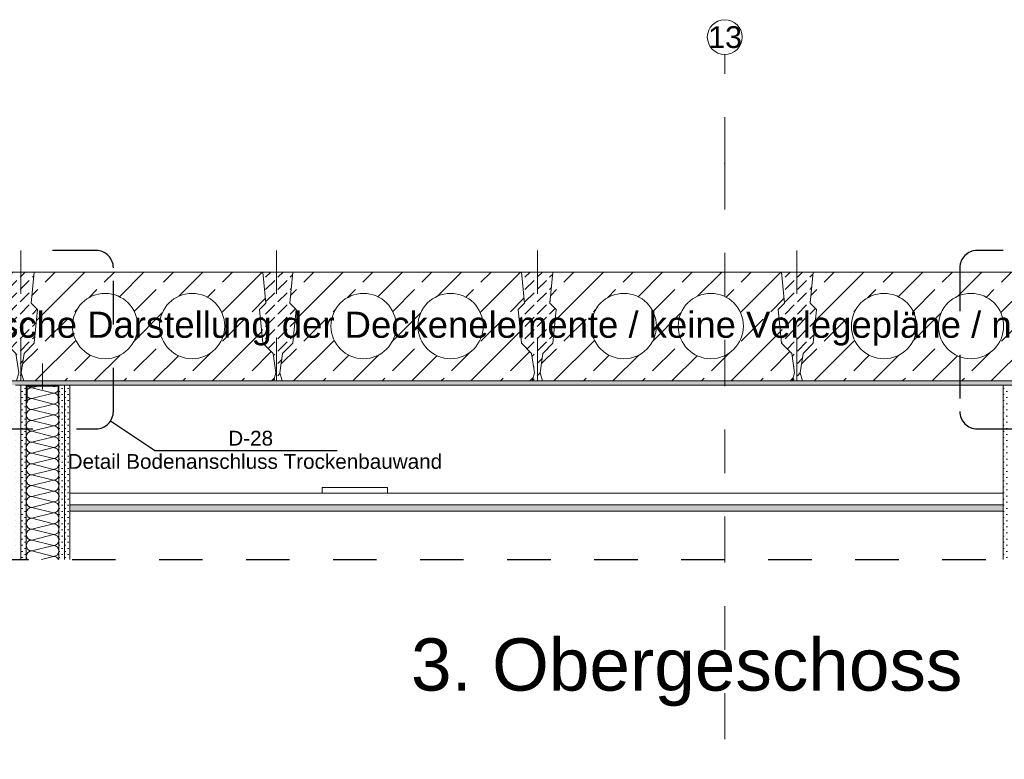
# Model space of a CAD drawing. Header units: metres. Extents: x 39.6 to 62.6, y -3.3 to 8.
# Tile 17 of 48: x 42.1 to 44.4, y 6.3 to 8. Entities that reach past the tile are written whole.
import ezdxf

# ---------------------------------------------------------------- set-up
doc = ezdxf.new("R2010")
doc.units = ezdxf.units.M
doc.header["$MEASUREMENT"] = 0
for name, pattern in [('Achse', [0.08, 0.04, -0.02, 0, -0.02]), ('Punktlinie eng', [0.015, 0.005, -0.01]), ('Schnittlinie', [0.12, 0.06, -0.03, 0, -0.03]), ('Strichlinie doppelt', [0.218722, 0.105833, -0.042333, 0.028222, -0.042333])]:
    doc.linetypes.add(name, pattern=pattern)
for name, color, linetype in [('152 - Bemaßung_ Beschriftung.Ausbau', 7, 'Continuous'), ('208 - Marker.Detail', 7, 'Continuous'), ('301 - Elemente.Linie', 7, 'Continuous'), ('302 - Elemente.Schraffur', 7, 'Continuous'), ('451 - Universal.Achsen Raster', 7, 'Continuous'), ('603 - Struktur.Bodenplatte_ Decke Roh', 7, 'Continuous'), ('660 - Unterkonstruktion.Trockenbau', 7, 'Continuous'), ('Neubau_606 - Struktur.Wand Innen Ausbau', 7, 'Continuous'), ('Neubau_651 - Abdeckung.Decke abgehängt_ bekleidet', 7, 'Continuous'), ('Neubau_660 - Unterkonstruktion.Trockenbau', 7, 'Continuous'), ('Neubau_804 - HKLSE.Elektrik', 7, 'Continuous')]:
    doc.layers.add(name, color=color, linetype=linetype)
doc.styles.add('ERSTELLTER_STIL_1', font='txt')
pattern_1 = [(45, (0, 0), (-0.0070710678, 0.0070710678), [0, -0.01])]

# ---------------------------------------------------------------- blocks, each defined once
blk = doc.blocks.new('*X19')
at = {"layer": 'Neubau_606 - Struktur.Wand Innen Ausbau', "color": 1, "linetype": 'Continuous', "lineweight": 5}
for p, q in [((42.1597, 7.17), (42.1375, 7.1644)), ((42.1875, 7.1519), (42.1375, 7.1644)), ((42.1875, 7.1519), (42.1375, 7.1394)), ((42.1875, 7.1269), (42.1375, 7.1394)), ((42.1875, 7.1269), (42.1375, 7.1144)), ((42.1875, 7.1019), (42.1375, 7.1144)), ((42.1875, 7.1019), (42.1375, 7.0894)), ((42.1875, 7.0769), (42.1375, 7.0894)), ((42.1875, 7.0769), (42.1375, 7.0644)), ((42.1875, 7.0519), (42.1375, 7.0644)), ((42.1875, 7.0519), (42.1375, 7.0394)), ((42.1875, 7.0269), (42.1375, 7.0394)), ((42.1875, 7.0269), (42.1375, 7.0144)), ((42.1875, 7.0019), (42.1375, 7.0144)), ((42.1875, 7.0019), (42.1375, 6.9894)), ((42.1875, 6.9769), (42.1375, 6.9894)), ((42.1875, 6.9769), (42.1375, 6.9644)), ((42.1875, 6.9519), (42.1375, 6.9644)), ((42.1875, 6.9519), (42.1375, 6.9394)), ((42.1875, 6.9269), (42.1375, 6.9394)), ((42.1875, 6.9269), (42.1375, 6.9144)), ((42.1875, 6.9019), (42.1375, 6.9144)), ((42.1875, 6.9019), (42.1375, 6.8894)), ((42.1875, 6.8769), (42.1375, 6.8894)), ((42.1875, 6.8769), (42.1375, 6.8644)), ((42.1875, 6.8519), (42.1375, 6.8644)), ((42.1875, 6.8519), (42.1375, 6.8394)), ((42.1875, 6.8269), (42.1375, 6.8394)), ((42.1875, 6.8269), (42.1375, 6.8144)), ((42.1875, 6.8019), (42.1375, 6.8144)), ((42.1875, 6.8019), (42.1375, 6.7894)), ((42.1875, 6.7769), (42.1375, 6.7894)), ((42.1875, 6.7769), (42.1597, 6.77))]:
    blk.add_line(p, q, dxfattribs=at)
for centre, start, end in [((42.1375, 7.1519), 90, 180), ((42.1375, 7.1519), 180, 270), ((42.1375, 7.1769), 213.7446, 270), ((42.1875, 7.1644), 270, 0), ((42.1875, 7.1394), 0, 90), ((42.1875, 7.1644), 0, 26.3919), ((42.1375, 7.1269), 90, 180), ((42.1875, 7.1394), 270, 0), ((42.1375, 7.1269), 180, 270), ((42.1375, 7.1019), 90, 180), ((42.1875, 7.1144), 0, 90), ((42.1875, 7.1144), 270, 0), ((42.1375, 7.1019), 180, 270), ((42.1375, 7.0769), 90, 180), ((42.1875, 7.0894), 0, 90), ((42.1875, 7.0894), 270, 0), ((42.1375, 7.0769), 180, 270), ((42.1375, 7.0519), 90, 180), ((42.1875, 7.0644), 0, 90), ((42.1875, 7.0644), 270, 0), ((42.1375, 7.0519), 180, 270), ((42.1375, 7.0269), 90, 180), ((42.1875, 7.0394), 0, 90), ((42.1875, 7.0394), 270, 0), ((42.1375, 7.0269), 180, 270), ((42.1875, 7.0144), 0, 90), ((42.1375, 7.0019), 90, 180), ((42.1375, 7.0019), 180, 270), ((42.1875, 7.0144), 270, 0), ((42.1875, 6.9894), 0, 90), ((42.1375, 6.9769), 90, 180), ((42.1375, 6.9769), 180, 270), ((42.1875, 6.9894), 270, 0), ((42.1875, 6.9644), 0, 90), ((42.1375, 6.9519), 90, 180), ((42.1375, 6.9519), 180, 270), ((42.1875, 6.9644), 270, 0), ((42.1875, 6.9394), 0, 90), ((42.1375, 6.9269), 90, 180), ((42.1375, 6.9269), 180, 270), ((42.1875, 6.9394), 270, 0), ((42.1875, 6.9144), 0, 90), ((42.1375, 6.9019), 90, 180), ((42.1375, 6.9019), 180, 270), ((42.1875, 6.9144), 270, 0), ((42.1875, 6.8894), 0, 90), ((42.1375, 6.8769), 90, 180), ((42.1875, 6.8894), 270, 0), ((42.1375, 6.8769), 180, 270), ((42.1375, 6.8519), 90, 180), ((42.1875, 6.8644), 0, 90), ((42.1875, 6.8644), 270, 0), ((42.1375, 6.8519), 180, 270), ((42.1375, 6.8269), 90, 180), ((42.1875, 6.8394), 0, 90), ((42.1875, 6.8394), 270, 0), ((42.1375, 6.8269), 180, 270), ((42.1375, 6.8019), 90, 180), ((42.1875, 6.8144), 0, 90), ((42.1875, 6.8144), 270, 0), ((42.1375, 6.8019), 180, 270), ((42.1375, 6.7769), 90, 180), ((42.1875, 6.7894), 0, 90), ((42.1875, 6.7894), 270, 0), ((42.1375, 6.7769), 180, 213.744), ((42.1875, 6.7644), 26.3925, 90)]:
    blk.add_arc(centre, 0.0125, start, end, dxfattribs=at)

msp = doc.modelspace()

# ---------------------------------------------------------------- hatches: boundary and pattern name
at = {"layer": '302 - Elemente.Schraffur', "linetype": 'Continuous', "lineweight": 9}
h = msp.add_hatch(dxfattribs=at)
h.set_pattern_fill('Beton__unbewehrt_0001', style=0, pattern_type=2)
h.set_pattern_definition([(45, (42.11049, 7.305), (-0.028284, 0.028284), [0.03, -0.01]), (45, (42.11049, 7.333284), (-0.028284, 0.028284), [0.03, -0.01])])
h.paths.add_polyline_path([(42.1432, 7.2666), (42.1509, 7.3441), (42.1363, 7.3587), (42.1432, 7.43), (42.0778, 7.43), (42.0847, 7.3587), (42.0701, 7.3441), (42.0778, 7.2666), (42.1011, 7.2434), (42.1075, 7.1983), (42.1021, 7.18), (42.1189, 7.18), (42.1135, 7.1983), (42.1199, 7.2434)])
h = msp.add_hatch(dxfattribs=at)
h.set_pattern_fill('Beton__unbewehrt_0001', style=0, pattern_type=2)
h.set_pattern_definition([(45, (42.70299, 7.305), (-0.028284, 0.028284), [0.03, -0.01]), (45, (42.70299, 7.333284), (-0.028284, 0.028284), [0.03, -0.01])])
h.paths.add_polyline_path([(42.6611, 7.3441), (42.6688, 7.2666), (42.6921, 7.2434), (42.6985, 7.1983), (42.6931, 7.18), (42.7129, 7.18), (42.7075, 7.1983), (42.7139, 7.2434), (42.7372, 7.2666), (42.7449, 7.3441), (42.7303, 7.3587), (42.7372, 7.43), (42.6688, 7.43), (42.6757, 7.3587)])
h = msp.add_hatch(dxfattribs=at)
h.set_pattern_fill('Beton__unbewehrt_0001', style=0, pattern_type=2)
h.set_pattern_definition([(45, (43.29899, 7.305), (-0.028284, 0.028284), [0.03, -0.01]), (45, (43.29899, 7.333284), (-0.028284, 0.028284), [0.03, -0.01])])
h.paths.add_polyline_path([(43.2551, 7.3441), (43.2628, 7.2666), (43.2861, 7.2434), (43.2925, 7.1983), (43.2871, 7.18), (43.3109, 7.18), (43.3055, 7.1983), (43.3119, 7.2434), (43.3352, 7.2666), (43.3429, 7.3441), (43.3283, 7.3587), (43.3352, 7.43), (43.2628, 7.43), (43.2697, 7.3587)])
h = msp.add_hatch(dxfattribs=at)
h.set_pattern_fill('Beton__unbewehrt_0001', style=0, pattern_type=2)
h.set_pattern_definition([(45, (43.89699, 7.305), (-0.028284, 0.028284), [0.03, -0.01]), (45, (43.89699, 7.333284), (-0.028284, 0.028284), [0.03, -0.01])])
h.paths.add_polyline_path([(43.8531, 7.3441), (43.8608, 7.2666), (43.8841, 7.2434), (43.8905, 7.1983), (43.8851, 7.18), (43.9089, 7.18), (43.9035, 7.1983), (43.9099, 7.2434), (43.9332, 7.2666), (43.9409, 7.3441), (43.9263, 7.3587), (43.9332, 7.43), (43.8608, 7.43), (43.8677, 7.3587)])
at = {"layer": '603 - Struktur.Bodenplatte_ Decke Roh', "linetype": 'Continuous', "lineweight": 9}
h = msp.add_hatch(dxfattribs=at)
h.set_pattern_fill('Beton__Stahlbeton_0001', style=0, pattern_type=2)
h.set_pattern_definition([(45, (42.40599, 7.305), (-0.067882, 0.067882), []), (45, (42.37205, 7.33894), (-0.067882, 0.067882), [0.072, -0.024])])
h.paths.add_polyline_path([(42.1432, 7.43), (42.1363, 7.3587), (42.1509, 7.3441), (42.1432, 7.2666), (42.1199, 7.2434), (42.1135, 7.1983), (42.1189, 7.18), (42.6931, 7.18), (42.6985, 7.1983), (42.6921, 7.2434), (42.6688, 7.2666), (42.6611, 7.3441), (42.6757, 7.3587), (42.6688, 7.43)])
h.paths.add_polyline_path([(42.231, 7.3061, 1), (42.381, 7.3061, 1)], flags=0)
h.paths.add_polyline_path([(42.431, 7.3061, 1), (42.581, 7.3061, 1)], flags=0)
h = msp.add_hatch(dxfattribs=at)
h.set_pattern_fill('Beton__Stahlbeton_0001', style=0, pattern_type=2)
h.set_pattern_definition([(45, (42.99999, 7.305), (-0.067882, 0.067882), []), (45, (42.96605, 7.33894), (-0.067882, 0.067882), [0.072, -0.024])])
h.paths.add_polyline_path([(42.7372, 7.43), (42.7303, 7.3587), (42.7449, 7.3441), (42.7372, 7.2666), (42.7139, 7.2434), (42.7075, 7.1983), (42.7129, 7.18), (43.2871, 7.18), (43.2925, 7.1983), (43.2861, 7.2434), (43.2628, 7.2666), (43.2551, 7.3441), (43.2697, 7.3587), (43.2628, 7.43)])
h.paths.add_polyline_path([(42.825, 7.3061, 1), (42.975, 7.3061, 1)], flags=0)
h.paths.add_polyline_path([(43.025, 7.3061, 1), (43.175, 7.3061, 1)], flags=0)
h = msp.add_hatch(dxfattribs=at)
h.set_pattern_fill('Beton__Stahlbeton_0001', style=0, pattern_type=2)
h.set_pattern_definition([(45, (43.59799, 7.305), (-0.067882, 0.067882), []), (45, (43.56405, 7.33894), (-0.067882, 0.067882), [0.072, -0.024])])
h.paths.add_polyline_path([(43.3352, 7.43), (43.3283, 7.3587), (43.3429, 7.3441), (43.3352, 7.2666), (43.3119, 7.2434), (43.3055, 7.1983), (43.3109, 7.18), (43.8851, 7.18), (43.8905, 7.1983), (43.8841, 7.2434), (43.8608, 7.2666), (43.8531, 7.3441), (43.8677, 7.3587), (43.8608, 7.43)])
h.paths.add_polyline_path([(43.423, 7.3061, 1), (43.573, 7.3061, 1)], flags=0)
h.paths.add_polyline_path([(43.623, 7.3061, 1), (43.773, 7.3061, 1)], flags=0)
h = msp.add_hatch(dxfattribs=at)
h.set_pattern_fill('Beton__Stahlbeton_0001', style=0, pattern_type=2)
h.set_pattern_definition([(45, (44.19599, 7.305), (-0.067882, 0.067882), []), (45, (44.16205, 7.33894), (-0.067882, 0.067882), [0.072, -0.024])])
h.paths.add_polyline_path([(43.9332, 7.43), (43.9263, 7.3587), (43.9409, 7.3441), (43.9332, 7.2666), (43.9099, 7.2434), (43.9035, 7.1983), (43.9089, 7.18), (44.4831, 7.18), (44.4885, 7.1983), (44.4821, 7.2434), (44.4588, 7.2666), (44.4511, 7.3441), (44.4657, 7.3587), (44.4588, 7.43)])
h.paths.add_polyline_path([(44.021, 7.3061, 1), (44.171, 7.3061, 1)], flags=0)
h.paths.add_polyline_path([(44.221, 7.3061, 1), (44.371, 7.3061, 1)], flags=0)
at = {"layer": '603 - Struktur.Bodenplatte_ Decke Roh', "linetype": 'Continuous', "lineweight": 5}
h = msp.add_hatch(dxfattribs=at)
h.set_pattern_fill('Gips_0001', style=0, pattern_type=2)
h.set_pattern_definition(pattern_1)
h.paths.add_polyline_path([(47.27, 7.18), (40.13, 7.18), (40.13, 7.17), (47.27, 7.17)])
at = {"layer": 'Neubau_606 - Struktur.Wand Innen Ausbau', "linetype": 'Continuous', "lineweight": 5}
h = msp.add_hatch(dxfattribs=at)
h.set_pattern_fill('Gips_0001', style=0, pattern_type=2)
h.set_pattern_definition(pattern_1)
h.paths.add_polyline_path([(42.1125, 6.77), (42.1125, 7.17), (42.1, 7.17), (42.1, 6.77)])
h = msp.add_hatch(dxfattribs=at)
h.set_pattern_fill('Gips_0001', style=0, pattern_type=2)
h.set_pattern_definition(pattern_1)
h.paths.add_polyline_path([(42.125, 6.77), (42.125, 7.17), (42.1125, 7.17), (42.1125, 6.77)])
h = msp.add_hatch(dxfattribs=at)
h.set_pattern_fill('Gips_0001', style=0, pattern_type=2)
h.set_pattern_definition(pattern_1)
h.paths.add_polyline_path([(42.2, 7.17), (42.2, 6.77), (42.2125, 6.77), (42.2125, 7.17)])
h = msp.add_hatch(dxfattribs=at)
h.set_pattern_fill('Gips_0001', style=0, pattern_type=2)
h.set_pattern_definition(pattern_1)
h.paths.add_polyline_path([(42.225, 6.77), (42.225, 7.17), (42.2125, 7.17), (42.2125, 6.77)])
h = msp.add_hatch(dxfattribs=at)
h.set_pattern_fill('Gips_0001', style=0, pattern_type=2)
h.set_pattern_definition(pattern_1)
h.paths.add_polyline_path([(44.3825, 6.77), (44.3825, 7.17), (44.37, 7.17), (44.37, 6.77)])
at = {"layer": 'Neubau_651 - Abdeckung.Decke abgehängt_ bekleidet', "linetype": 'Continuous', "lineweight": 5}
h = msp.add_hatch(dxfattribs=at)
h.set_pattern_fill('Gips_0001', style=0, pattern_type=2)
h.set_pattern_definition(pattern_1)
h.paths.add_polyline_path([(42.225, 6.8805), (44.37, 6.8805), (44.37, 6.8955), (42.225, 6.8955)])

# ---------------------------------------------------------------- linework, layer by layer
at = {"layer": '208 - Marker.Detail', "color": 30, "linetype": 'Punktlinie eng', "lineweight": 25, "true_color": 0xff6e00}
for p, q in [((42.285, 7.48), (42.04, 7.48)), ((44.77, 7.48), (44.31, 7.48)), ((42.325, 7.11), (42.325, 7.44)), ((44.27, 7.44), (44.27, 7.11)), ((42.04, 7.07), (42.285, 7.07)), ((44.31, 7.07), (44.77, 7.07))]:
    msp.add_line(p, q, dxfattribs=at)
at = {"layer": '208 - Marker.Detail', "color": 30, "linetype": 'Continuous', "lineweight": 25, "true_color": 0xff6e00}
for p, q in [((42.4194, 7.0199), (42.3182, 7.0877)), ((42.4194, 7.0199), (42.4394, 7.0199)), ((42.4394, 7.0199), (42.8394, 7.0199))]:
    msp.add_line(p, q, dxfattribs=at)
at = {"layer": '208 - Marker.Detail', "color": 30, "linetype": 'Punktlinie eng', "lineweight": 25, "true_color": 0xff6e00}
for centre, start, end in [((42.285, 7.44), 0, 90), ((44.31, 7.44), 90, 180), ((42.285, 7.11), 270, 0), ((44.31, 7.11), 180, 270)]:
    msp.add_arc(centre, 0.04, start, end, dxfattribs=at)
at = {"layer": '301 - Elemente.Linie', "color": 7, "linetype": 'Achse', "lineweight": 18}
for p, q in [((42.112, 7.48), (42.112, 7.12)), ((42.7, 7.48), (42.7, 7.12)), ((43.3, 7.48), (43.3, 7.12)), ((43.896, 7.48), (43.896, 7.12))]:
    msp.add_line(p, q, dxfattribs=at)
at = {"layer": '301 - Elemente.Linie', "color": 7, "linetype": 'Schnittlinie', "lineweight": 25}
msp.add_line((39.63, 6.77), (47.63, 6.77), dxfattribs=at)
at = {"layer": '302 - Elemente.Schraffur', "color": 7, "linetype": 'Continuous', "lineweight": 13, "flags": 128}
for points in [[(42.1432, 7.2666), (42.1509, 7.3441), (42.1363, 7.3587), (42.1432, 7.43), (42.0778, 7.43), (42.0847, 7.3587), (42.0701, 7.3441), (42.0778, 7.2666), (42.1011, 7.2434), (42.1075, 7.1983), (42.1021, 7.18), (42.1189, 7.18), (42.1135, 7.1983), (42.1199, 7.2434)], [(42.6611, 7.3441), (42.6688, 7.2666), (42.6921, 7.2434), (42.6985, 7.1983), (42.6931, 7.18), (42.7129, 7.18), (42.7075, 7.1983), (42.7139, 7.2434), (42.7372, 7.2666), (42.7449, 7.3441), (42.7303, 7.3587), (42.7372, 7.43), (42.6688, 7.43), (42.6757, 7.3587)], [(43.2551, 7.3441), (43.2628, 7.2666), (43.2861, 7.2434), (43.2925, 7.1983), (43.2871, 7.18), (43.3109, 7.18), (43.3055, 7.1983), (43.3119, 7.2434), (43.3352, 7.2666), (43.3429, 7.3441), (43.3283, 7.3587), (43.3352, 7.43), (43.2628, 7.43), (43.2697, 7.3587)], [(43.8531, 7.3441), (43.8608, 7.2666), (43.8841, 7.2434), (43.8905, 7.1983), (43.8851, 7.18), (43.9089, 7.18), (43.9035, 7.1983), (43.9099, 7.2434), (43.9332, 7.2666), (43.9409, 7.3441), (43.9263, 7.3587), (43.9332, 7.43), (43.8608, 7.43), (43.8677, 7.3587)]]:
    msp.add_lwpolyline(points, close=True, dxfattribs=at)
at = {"layer": '451 - Universal.Achsen Raster', "color": 160, "linetype": 'Strichlinie doppelt', "lineweight": 9, "true_color": 0x3232ff}
for q in [(43.73, 7.93), (43.73, 0.92)]:
    msp.add_line((43.73, 7.68), q, dxfattribs=at)
at = {"layer": '451 - Universal.Achsen Raster', "color": 160, "linetype": 'Continuous', "lineweight": 9, "true_color": 0x3232ff}
msp.add_circle((43.73, 7.97), 0.04, dxfattribs=at)
at = {"layer": '451 - Universal.Achsen Raster', "color": 160, "linetype": 'Strichlinie doppelt', "lineweight": 9, "true_color": 0x3232ff}
msp.add_point((43.73, 7.68), dxfattribs=at)
msp.add_point((43.73, 7.68), dxfattribs=at)
at = {"layer": '603 - Struktur.Bodenplatte_ Decke Roh', "color": 7, "linetype": 'Continuous', "lineweight": 13}
for p, q in [((47.63, 7.43), (39.63, 7.43)), ((47.27, 7.18), (40.13, 7.18))]:
    msp.add_line(p, q, dxfattribs=at)
at = {"layer": '603 - Struktur.Bodenplatte_ Decke Roh', "color": 7, "linetype": 'Continuous', "lineweight": 5}
msp.add_line((44.37, 7.17), (42.225, 7.17), dxfattribs=at)
at = {"layer": '603 - Struktur.Bodenplatte_ Decke Roh', "color": 7, "linetype": 'Continuous', "lineweight": 13, "flags": 128}
for points in [[(42.1432, 7.43), (42.1363, 7.3587), (42.1509, 7.3441), (42.1432, 7.2666), (42.1199, 7.2434), (42.1135, 7.1983), (42.1189, 7.18), (42.6931, 7.18), (42.6985, 7.1983), (42.6921, 7.2434), (42.6688, 7.2666), (42.6611, 7.3441), (42.6757, 7.3587), (42.6688, 7.43)], [(42.7372, 7.43), (42.7303, 7.3587), (42.7449, 7.3441), (42.7372, 7.2666), (42.7139, 7.2434), (42.7075, 7.1983), (42.7129, 7.18), (43.2871, 7.18), (43.2925, 7.1983), (43.2861, 7.2434), (43.2628, 7.2666), (43.2551, 7.3441), (43.2697, 7.3587), (43.2628, 7.43)], [(43.3352, 7.43), (43.3283, 7.3587), (43.3429, 7.3441), (43.3352, 7.2666), (43.3119, 7.2434), (43.3055, 7.1983), (43.3109, 7.18), (43.8851, 7.18), (43.8905, 7.1983), (43.8841, 7.2434), (43.8608, 7.2666), (43.8531, 7.3441), (43.8677, 7.3587), (43.8608, 7.43)], [(43.9332, 7.43), (43.9263, 7.3587), (43.9409, 7.3441), (43.9332, 7.2666), (43.9099, 7.2434), (43.9035, 7.1983), (43.9089, 7.18), (44.4831, 7.18), (44.4885, 7.1983), (44.4821, 7.2434), (44.4588, 7.2666), (44.4511, 7.3441), (44.4657, 7.3587), (44.4588, 7.43)]]:
    msp.add_lwpolyline(points, close=True, dxfattribs=at)
for points in [[(42.231, 7.3061, 1), (42.381, 7.3061, 1)], [(42.431, 7.3061, 1), (42.581, 7.3061, 1)], [(42.825, 7.3061, 1), (42.975, 7.3061, 1)], [(43.025, 7.3061, 1), (43.175, 7.3061, 1)], [(43.423, 7.3061, 1), (43.573, 7.3061, 1)], [(43.623, 7.3061, 1), (43.773, 7.3061, 1)], [(44.021, 7.3061, 1), (44.171, 7.3061, 1)], [(44.221, 7.3061, 1), (44.371, 7.3061, 1)]]:
    msp.add_lwpolyline(points, format="xyb", close=True, dxfattribs=at)
at = {"layer": '603 - Struktur.Bodenplatte_ Decke Roh', "color": 7, "linetype": 'Continuous', "lineweight": 5, "flags": 128}
for points in [[(42.225, 7.17), (42.2125, 7.17), (42.2, 7.17), (42.125, 7.17), (42.1125, 7.17), (42.1, 7.17)], [(44.445, 7.17), (44.395, 7.17), (44.3825, 7.17), (44.37, 7.17)]]:
    msp.add_lwpolyline(points, dxfattribs=at)
at = {"layer": '660 - Unterkonstruktion.Trockenbau', "color": 1, "linetype": 'Continuous', "lineweight": 13}
msp.add_line((42.1625, 7.16), (42.1625, 7.22), dxfattribs=at)
at = {"layer": 'Neubau_606 - Struktur.Wand Innen Ausbau', "color": 1, "linetype": 'Continuous', "lineweight": 5}
for p, q in [((42.1125, 7.17), (42.1125, 6.77)), ((42.125, 7.17), (42.125, 6.77)), ((42.2, 7.17), (42.2, 6.77)), ((42.2125, 7.17), (42.2125, 6.77)), ((42.225, 7.17), (42.225, 6.9225)), ((42.225, 7.17), (42.225, 6.77)), ((44.37, 7.17), (44.37, 6.9225)), ((44.37, 7.17), (44.37, 6.77))]:
    msp.add_line(p, q, dxfattribs=at)
at = {"layer": 'Neubau_606 - Struktur.Wand Innen Ausbau', "color": 1, "linetype": 'Continuous', "lineweight": 5, "flags": 128}
for points in [[(42.225, 6.9225), (42.225, 6.8955), (42.225, 6.8805)], [(44.37, 6.9225), (44.37, 6.8955), (44.37, 6.8805)]]:
    msp.add_lwpolyline(points, dxfattribs=at)
at = {"layer": 'Neubau_651 - Abdeckung.Decke abgehängt_ bekleidet', "color": 1, "linetype": 'Continuous', "lineweight": 5}
for p, q in [((44.37, 6.9225), (42.225, 6.9225)), ((44.37, 6.8955), (42.225, 6.8955)), ((44.37, 6.8805), (42.225, 6.8805))]:
    msp.add_line(p, q, dxfattribs=at)
at = {"layer": 'Neubau_660 - Unterkonstruktion.Trockenbau', "color": 1, "linetype": 'Continuous', "lineweight": 13, "flags": 128}
msp.add_lwpolyline([(42.125, 7.13), (42.125, 7.168, -0.414214), (42.127, 7.17), (42.1325, 7.17, -0.156603), (42.1346, 7.1693, 0.156603), (42.1356, 7.169), (42.1374, 7.169, 0.156603), (42.1384, 7.1693, -0.156603), (42.1405, 7.17), (42.1845, 7.17, -0.156603), (42.1866, 7.1693, 0.156603), (42.1876, 7.169), (42.1894, 7.169, 0.156603), (42.1904, 7.1693, -0.156603), (42.1925, 7.17), (42.198, 7.17, -0.414214), (42.2, 7.168), (42.2, 7.13), (42.1982, 7.13), (42.1982, 7.168, 0.414214), (42.198, 7.1682), (42.1925, 7.1682, 0.156603), (42.1914, 7.1679, -0.156603), (42.1894, 7.1672), (42.1876, 7.1672, -0.156603), (42.1855, 7.1679, 0.156603), (42.1845, 7.1682), (42.1405, 7.1682, 0.156603), (42.1394, 7.1679, -0.156603), (42.1374, 7.1672), (42.1356, 7.1672, -0.156603), (42.1335, 7.1679, 0.156603), (42.1325, 7.1682), (42.127, 7.1682, 0.414214), (42.1267, 7.168), (42.1267, 7.13)], format="xyb", close=True, dxfattribs=at)
at = {"layer": 'Neubau_804 - HKLSE.Elektrik', "color": 1, "linetype": 'Continuous', "lineweight": 13}
for p, q in [((42.805, 6.9355), (42.8086, 6.9355)), ((42.805, 6.9225), (42.805, 6.9355)), ((42.8086, 6.9355), (42.8193, 6.9355)), ((42.8193, 6.9355), (42.8359, 6.9355)), ((42.8359, 6.9355), (42.8568, 6.9355)), ((42.8568, 6.9355), (42.88, 6.9355)), ((42.88, 6.9355), (42.9032, 6.9355)), ((42.9032, 6.9355), (42.9241, 6.9355)), ((42.9241, 6.9355), (42.9407, 6.9355)), ((42.9407, 6.9355), (42.9513, 6.9355)), ((42.9513, 6.9355), (42.955, 6.9355)), ((42.955, 6.9225), (42.955, 6.9355))]:
    msp.add_line(p, q, dxfattribs=at)

# ---------------------------------------------------------------- block references
at = {"layer": 'Neubau_606 - Struktur.Wand Innen Ausbau', "color": 1, "linetype": 'Continuous', "lineweight": 5}
msp.add_blockref('*X19', (0, 0), dxfattribs=at)

# ---------------------------------------------------------------- texts
at = {"layer": '152 - Bemaßung_ Beschriftung.Ausbau', "color": 7, "linetype": 'Continuous', "lineweight": 9, "attachment_point": 7, "style": 'ERSTELLTER_STIL_1'}
for s, insert, char_height in [('\\A1;{\\pql;\\fArial|b0|i0|c0|p38;schematische Darstellung der Deckenelemente / keine Verlegepläne / nach Aufmaß untere Deckenfugen}', (41.7292, 7.2611), 0.06), ('\\A1;{\\pql;\\fArial|b0|i0|c0|p38;3. Obergeschoss}', (43.009, 6.4323), 0.12)]:
    msp.add_mtext(s, dxfattribs=dict(at, insert=insert, char_height=char_height))
at = {"layer": '208 - Marker.Detail', "color": 30, "lineweight": 25, "true_color": 0xff6e00, "char_height": 0.034, "style": 'ERSTELLTER_STIL_1'}
for s, insert, attachment_point in [('\\A1;{\\pql;\\fArial|b0|i0|c0|p38;D-28}', (42.5891, 7.031), 7), ('\\A1;{\\pql;\\fArial|b0|i0|c0|p38;Detail Bodenanschluss Trockenbauwand}', (42.2199, 7.0121), 1)]:
    msp.add_mtext(s, dxfattribs=dict(at, insert=insert, attachment_point=attachment_point))
at = {"layer": '451 - Universal.Achsen Raster', "color": 160, "lineweight": 9, "true_color": 0x3232ff, "insert": (43.692, 7.995), "char_height": 0.05, "attachment_point": 1, "style": 'ERSTELLTER_STIL_1'}
msp.add_mtext('\\A1;{\\pql;\\pt0;\\fArial|b0|i0|c0|p38;13}', dxfattribs=at)

doc.saveas('drawing.dxf')
